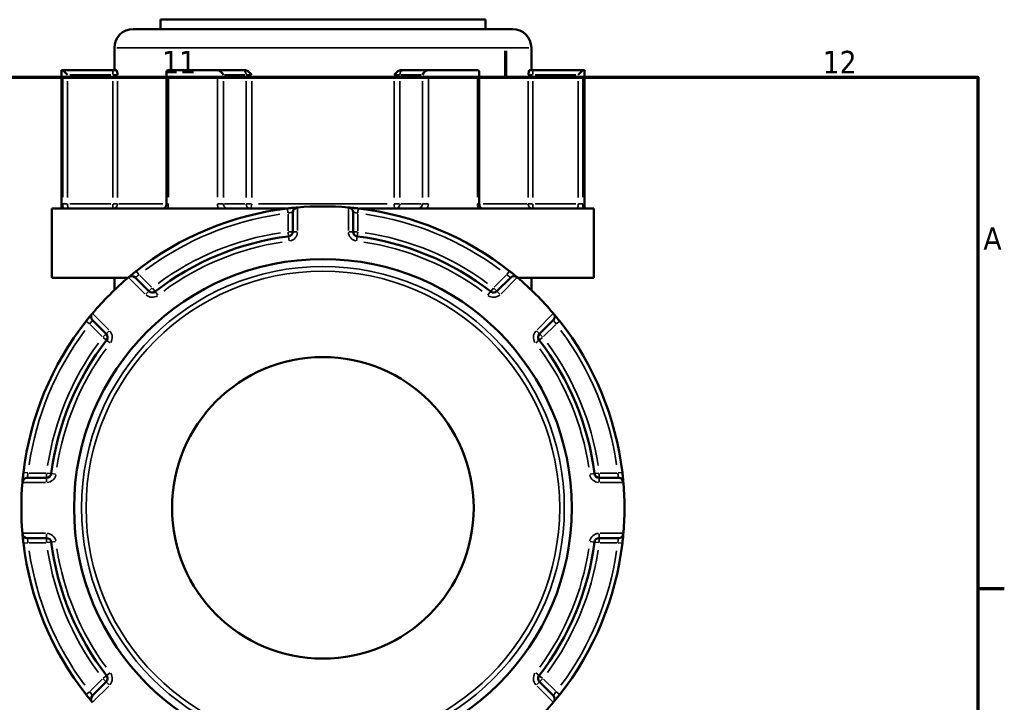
# Model space of a CAD drawing. Header units: millimetres. Extents: x 0 to 1062, y -443 to 985.
# Tile 16 of 21: x 719 to 824, y 508 to 580. Entities that reach past the tile are written whole.
import ezdxf

# ---------------------------------------------------------------- set-up
doc = ezdxf.new("R2010")
doc.units = ezdxf.units.MM
for name, color, linetype, lineweight in [('Border (ANSI)', 7, 'Continuous', 70), ('Visible (ANSI)', 7, 'Continuous', 50), ('Visible Narrow (ANSI)', 7, 'Continuous', 35)]:
    doc.layers.add(name, color=color, linetype=linetype, lineweight=lineweight)
doc.styles.add('Note Text (ANSI)', font='tahoma.ttf')

# ---------------------------------------------------------------- blocks, each defined once
blk = doc.blocks.new('Borders Default Border')
at = {"layer": 'Border (ANSI)'}
for p, q in [((770.92, 574), (770.92, 576.8)), ((821, 519.75), (823.8, 519.75))]:
    blk.add_line(p, q, dxfattribs=at)
at = {"layer": 'Border (ANSI)', "flags": 128}
blk.add_lwpolyline([(20, 20), (20, 574), (821, 574), (821, 20), (20, 20)], dxfattribs=at)
at = {"layer": 'Border (ANSI)', "color": 5, "true_color": 0x0000ff, "char_height": 2.4, "attachment_point": 7, "style": 'Note Text (ANSI)'}
for s, insert in [('11', (734.43, 574.4)), ('12', (804.52, 574.4)), ('A', (821.58, 555.68))]:
    blk.add_mtext(s, dxfattribs=dict(at, insert=insert))

msp = doc.modelspace()

# ---------------------------------------------------------------- linework, layer by layer
at = {"layer": 'Visible (ANSI)'}
for p, q in [((734.24, 580.11), (768.74, 580.11)), ((734.24, 580.11), (734.24, 579.11)), ((768.74, 580.11), (768.74, 579.11)), ((731.36, 579.11), (771.61, 579.11)), ((729.36, 577.11), (729.36, 574.76)), ((773.61, 577.11), (773.61, 574.76)), ((723.74, 574.76), (723.9, 574.76)), ((723.74, 574.76), (723.74, 560.06)), ((729.21, 574.76), (723.9, 574.76)), ((723.9, 574.75), (724.4, 574.26)), ((729.57, 574.76), (729.21, 574.76)), ((735.14, 574.76), (740.25, 574.76)), ((742.91, 574.76), (740.25, 574.76)), ((743.14, 574.76), (742.91, 574.76)), ((760.07, 574.76), (759.84, 574.76)), ((762.73, 574.76), (760.07, 574.76)), ((762.73, 574.76), (767.84, 574.76)), ((773.77, 574.76), (773.41, 574.76)), ((779.08, 574.76), (773.77, 574.76)), ((779.08, 574.75), (778.58, 574.26)), ((779.08, 574.76), (779.24, 574.76)), ((779.24, 574.76), (779.24, 560.06)), ((734.89, 574.51), (734.89, 560.56)), ((768.09, 560.56), (768.09, 574.51)), ((722.74, 560.06), (747.62, 560.06)), ((722.74, 560.06), (722.74, 552.71)), ((755.36, 560.06), (780.24, 560.06)), ((780.24, 560.06), (780.24, 552.71)), ((748.29, 559.67), (748.29, 557.6)), ((754.69, 557.6), (754.69, 559.67)), ((733.02, 551.28), (731.56, 552.75)), ((771.42, 552.75), (769.95, 551.28)), ((722.74, 552.71), (730.8, 552.71)), ((729.36, 552.71), (729.36, 551.41)), ((772.17, 552.71), (780.24, 552.71)), ((773.61, 552.71), (773.61, 551.41)), ((727.03, 548.22), (728.5, 546.76)), ((774.48, 546.76), (775.94, 548.22)), ((722.17, 531.49), (720.1, 531.49)), ((782.87, 531.49), (780.8, 531.49)), ((720.1, 525.09), (722.17, 525.09)), ((780.8, 525.09), (782.87, 525.09)), ((728.5, 509.83), (727.03, 508.36)), ((775.94, 508.36), (774.48, 509.83))]:
    msp.add_line(p, q, dxfattribs=at)
for radius in [26.41, 16]:
    msp.add_circle((751.49, 528.29), radius, dxfattribs=at)
for centre, radius, start, end in [((731.36, 577.11), 2, 90, 180), ((771.61, 577.11), 2, 0, 90), ((751.49, 528.29), 32, 96.7456, 128.2544), ((748.79, 559.67), 0.5, 94.9171, 180), ((751.49, 528.29), 32, 85.1599, 94.8401), ((754.19, 559.67), 0.5, 0, 85.0829), ((751.49, 528.29), 32, 51.7456, 83.2544), ((751.49, 528.29), 29.05, 97.1938, 127.8062), ((747.79, 557.6), 0.5, 277.1938, 0), ((755.19, 557.6), 0.5, 180, 262.8062), ((751.49, 528.29), 29.05, 52.1938, 82.8062), ((751.49, 528.29), 32, 130.1599, 139.8401), ((731.21, 552.39), 0.5, 45, 130.0829), ((771.77, 552.39), 0.5, 49.9171, 135), ((751.49, 528.29), 32, 40.1599, 49.8401), ((733.38, 551.64), 0.5, 225, 307.8062), ((769.6, 551.64), 0.5, 232.1938, 315), ((727.39, 548.57), 0.5, 139.9171, 225), ((775.59, 548.57), 0.5, 315, 40.0829), ((751.49, 528.29), 32, 141.7456, 173.2544), ((751.49, 528.29), 32, 6.7456, 38.2544), ((728.14, 546.4), 0.5, 322.1938, 45), ((774.83, 546.4), 0.5, 135, 217.8062), ((751.49, 528.29), 29.05, 142.1938, 172.8062), ((751.49, 528.29), 29.05, 7.1938, 37.8062), ((722.17, 531.99), 0.5, 270, 352.8062), ((780.8, 531.99), 0.5, 187.1938, 270), ((751.49, 528.29), 32, 175.1599, 184.8401), ((720.1, 530.99), 0.5, 90, 175.0829), ((782.87, 530.99), 0.5, 4.9171, 90), ((751.49, 528.29), 32, 355.1599, 4.8401), ((720.1, 525.59), 0.5, 184.9171, 270), ((751.49, 528.29), 32, 186.7456, 218.2544), ((722.17, 524.59), 0.5, 7.1938, 90), ((751.49, 528.29), 29.05, 187.1938, 217.8062), ((751.49, 528.29), 29.05, 322.1938, 352.8062), ((751.49, 528.29), 32, 321.7456, 353.2544), ((780.8, 524.59), 0.5, 90, 172.8062), ((782.87, 525.59), 0.5, 270, 355.0829), ((728.14, 510.18), 0.5, 315, 37.8062), ((774.83, 510.18), 0.5, 142.1938, 225), ((727.39, 508.01), 0.5, 135, 220.0829), ((775.59, 508.01), 0.5, 319.9171, 45), ((751.49, 528.29), 32, 310.1599, 319.8401)]:
    msp.add_arc(centre, radius, start, end, dxfattribs=at)
for centre, major_axis, start_param, end_param in [((735.39, 574.26), (-0.433, 0.433), 5.868056, 6.806784), ((740.5, 574.26), (0.433, -0.433), 1.047198, 2.509524), ((762.48, 574.26), (-0.433, -0.433), 3.773661, 5.235988), ((767.59, 574.26), (0.433, 0.433), 5.759587, 6.698315)]:
    msp.add_ellipse(centre, major_axis=major_axis, ratio=0.57735, start_param=start_param, end_param=end_param, dxfattribs=at)
for points in [[(723.9, 574.76), (723.9, 574.76), (723.9, 574.75), (723.9, 574.75)], [(735.09, 574.75), (735.11, 574.75), (735.12, 574.76), (735.14, 574.76)], [(740.25, 574.76), (740.26, 574.76), (740.28, 574.75), (740.3, 574.75)], [(762.68, 574.75), (762.7, 574.75), (762.71, 574.76), (762.73, 574.76)], [(767.84, 574.76), (767.85, 574.76), (767.87, 574.75), (767.88, 574.75)], [(779.08, 574.75), (779.08, 574.75), (779.08, 574.76), (779.08, 574.76)], [(748.79, 560.18), (748.77, 560.18), (748.76, 560.17), (748.75, 560.17)], [(754.23, 560.17), (754.22, 560.17), (754.2, 560.18), (754.19, 560.18)], [(730.88, 552.77), (730.87, 552.77), (730.86, 552.76), (730.85, 552.75)], [(772.13, 552.75), (772.12, 552.76), (772.1, 552.77), (772.09, 552.77)], [(727.03, 548.93), (727.02, 548.92), (727.01, 548.91), (727.01, 548.9)], [(775.97, 548.9), (775.96, 548.91), (775.95, 548.92), (775.94, 548.93)], [(719.61, 531.03), (719.61, 531.02), (719.6, 531), (719.6, 530.99)], [(783.37, 530.99), (783.37, 531), (783.37, 531.02), (783.37, 531.03)], [(719.6, 525.59), (719.6, 525.58), (719.61, 525.56), (719.61, 525.55)], [(783.37, 525.55), (783.37, 525.56), (783.37, 525.58), (783.37, 525.59)], [(727.01, 507.69), (727.01, 507.68), (727.02, 507.66), (727.03, 507.65)], [(775.94, 507.65), (775.95, 507.66), (775.96, 507.68), (775.97, 507.69)]]:
    msp.add_open_spline(points, degree=3, dxfattribs=at)
for points, knots in [([(729.57, 574.76), (729.58, 574.76), (729.59, 574.74), (729.62, 574.67), (729.64, 574.61), (729.67, 574.46), (729.69, 574.36), (729.7, 574.26), (729.7, 574.26), (729.7, 574.26)], [0.23361175, 0.23361175, 0.23361175, 0.23361175, 0.25496698, 0.25496698, 0.28420257, 0.28420257, 0.32574395, 0.32574395, 0.32604091, 0.32604091, 0.32604091, 0.32604091]), ([(743.14, 574.76), (743.22, 574.76), (743.3, 574.74), (743.48, 574.67), (743.57, 574.61), (743.75, 574.46), (743.84, 574.36), (743.94, 574.26), (743.94, 574.26), (743.94, 574.26)], [0.23361153, 0.23361153, 0.23361153, 0.23361153, 0.25496674, 0.25496674, 0.2842023, 0.2842023, 0.32574365, 0.32574365, 0.32604061, 0.32604061, 0.32604061, 0.32604061]), ([(759.04, 574.26), (759.04, 574.26), (759.04, 574.26), (759.14, 574.36), (759.23, 574.46), (759.41, 574.61), (759.5, 574.67), (759.68, 574.74), (759.76, 574.76), (759.84, 574.76)], [-0.00031623, -0.00031623, -0.00031623, -0.00031623, 0, 0, 0.04423689, 0.04423689, 0.0753695, 0.0753695, 0.09811041, 0.09811041, 0.09811041, 0.09811041]), ([(773.27, 574.26), (773.27, 574.26), (773.27, 574.26), (773.29, 574.36), (773.31, 574.46), (773.34, 574.61), (773.36, 574.67), (773.38, 574.74), (773.4, 574.76), (773.41, 574.76)], [-0.00031623, -0.00031623, -0.00031623, -0.00031623, 0, 0, 0.04423689, 0.04423689, 0.0753695, 0.0753695, 0.09811041, 0.09811041, 0.09811041, 0.09811041]), ([(734.59, 560.06), (734.6, 560.06), (734.62, 560.06), (734.67, 560.08), (734.69, 560.09), (734.75, 560.14), (734.77, 560.17), (734.82, 560.24), (734.84, 560.28), (734.87, 560.37), (734.88, 560.42), (734.89, 560.5), (734.89, 560.53), (734.89, 560.56)], [0.1556587, 0.1556587, 0.1556587, 0.1556587, 0.1872072, 0.1872072, 0.2187556, 0.2187556, 0.2475815, 0.2475815, 0.2734094, 0.2734094, 0.2984761, 0.2984761, 0.3134011, 0.3134011, 0.3134011, 0.3134011]), ([(748.75, 560.17), (748.75, 560.17), (748.67, 560.17), (748.41, 560.14), (748.25, 560.13), (747.96, 560.1), (747.85, 560.08), (747.73, 560.07)], [-0.157506, -0.157506, -0.157506, -0.157506, -0.090255, -0.090255, -0.0347135, -0.0347135, 0, 0, 0, 0]), ([(755.25, 560.07), (755.21, 560.07), (755.16, 560.08), (754.94, 560.1), (754.77, 560.12), (754.52, 560.15), (754.43, 560.16), (754.31, 560.17), (754.27, 560.17), (754.24, 560.17), (754.23, 560.17), (754.23, 560.17)], [-0.1575054, -0.1575054, -0.1575054, -0.1575054, -0.1448986, -0.1448986, -0.0918371, -0.0918371, -0.0510206, -0.0510206, -0.0196233, -0.0196233, 0, 0, 0, 0]), ([(768.09, 560.56), (768.09, 560.51), (768.09, 560.46), (768.11, 560.36), (768.13, 560.32), (768.16, 560.24), (768.18, 560.2), (768.23, 560.14), (768.25, 560.12), (768.3, 560.08), (768.33, 560.07), (768.36, 560.06), (768.38, 560.06), (768.39, 560.06)], [1.2634146, 1.2634146, 1.2634146, 1.2634146, 1.2882591, 1.2882591, 1.3131714, 1.3131714, 1.3384219, 1.3384219, 1.3648338, 1.3648338, 1.3951054, 1.3951054, 1.421157, 1.421157, 1.421157, 1.421157]), ([(731.68, 553.42), (731.65, 553.4), (731.62, 553.37), (731.44, 553.24), (731.31, 553.13), (731.11, 552.96), (731.04, 552.9), (730.94, 552.83), (730.92, 552.8), (730.89, 552.78), (730.88, 552.77), (730.88, 552.77)], [-0.1575053, -0.1575053, -0.1575053, -0.1575053, -0.1461087, -0.1461087, -0.0926041, -0.0926041, -0.0514467, -0.0514467, -0.0197872, -0.0197872, 0, 0, 0, 0]), ([(772.09, 552.77), (772.09, 552.77), (772.09, 552.78), (772.06, 552.8), (771.98, 552.87), (771.78, 553.04), (771.66, 553.13), (771.46, 553.29), (771.38, 553.36), (771.3, 553.42)], [-0.1575067, -0.1575067, -0.1575067, -0.1575067, -0.1422905, -0.1422905, -0.0790503, -0.0790503, -0.030404, -0.030404, 0, 0, 0, 0]), ([(727.01, 548.9), (727.01, 548.9), (727, 548.89), (726.98, 548.86), (726.91, 548.78), (726.74, 548.58), (726.65, 548.46), (726.49, 548.27), (726.42, 548.18), (726.36, 548.1)], [-0.1575067, -0.1575067, -0.1575067, -0.1575067, -0.1422905, -0.1422905, -0.0790503, -0.0790503, -0.030404, -0.030404, 0, 0, 0, 0]), ([(776.62, 548.1), (776.59, 548.13), (776.57, 548.16), (776.43, 548.34), (776.32, 548.47), (776.16, 548.67), (776.1, 548.74), (776.02, 548.84), (776, 548.86), (775.98, 548.89), (775.97, 548.9), (775.97, 548.9)], [-0.1575053, -0.1575053, -0.1575053, -0.1575053, -0.1461087, -0.1461087, -0.0926041, -0.0926041, -0.0514467, -0.0514467, -0.0197872, -0.0197872, 0, 0, 0, 0]), ([(719.71, 532.05), (719.71, 532.01), (719.7, 531.96), (719.68, 531.75), (719.66, 531.57), (719.63, 531.32), (719.62, 531.23), (719.61, 531.11), (719.61, 531.07), (719.61, 531.04), (719.61, 531.03), (719.61, 531.03)], [-0.1575054, -0.1575054, -0.1575054, -0.1575054, -0.1448986, -0.1448986, -0.0918371, -0.0918371, -0.0510206, -0.0510206, -0.0196233, -0.0196233, 0, 0, 0, 0]), ([(783.37, 531.03), (783.37, 531.03), (783.36, 531.11), (783.34, 531.37), (783.33, 531.53), (783.29, 531.82), (783.28, 531.93), (783.27, 532.05)], [-0.157506, -0.157506, -0.157506, -0.157506, -0.090255, -0.090255, -0.0347135, -0.0347135, 0, 0, 0, 0]), ([(719.61, 525.55), (719.61, 525.55), (719.61, 525.47), (719.64, 525.21), (719.65, 525.05), (719.68, 524.77), (719.7, 524.65), (719.71, 524.53)], [-0.157506, -0.157506, -0.157506, -0.157506, -0.090255, -0.090255, -0.0347135, -0.0347135, 0, 0, 0, 0]), ([(783.27, 524.53), (783.27, 524.57), (783.28, 524.62), (783.3, 524.84), (783.32, 525.01), (783.35, 525.26), (783.35, 525.35), (783.36, 525.47), (783.37, 525.51), (783.37, 525.54), (783.37, 525.55), (783.37, 525.55)], [-0.1575054, -0.1575054, -0.1575054, -0.1575054, -0.1448986, -0.1448986, -0.0918371, -0.0918371, -0.0510206, -0.0510206, -0.0196233, -0.0196233, 0, 0, 0, 0]), ([(726.36, 508.48), (726.38, 508.45), (726.41, 508.42), (726.54, 508.25), (726.65, 508.11), (726.82, 507.91), (726.88, 507.84), (726.95, 507.75), (726.98, 507.72), (727, 507.69), (727.01, 507.69), (727.01, 507.69)], [-0.1575053, -0.1575053, -0.1575053, -0.1575053, -0.1461087, -0.1461087, -0.0926041, -0.0926041, -0.0514467, -0.0514467, -0.0197872, -0.0197872, 0, 0, 0, 0]), ([(775.97, 507.69), (775.97, 507.69), (775.98, 507.69), (776, 507.72), (776.07, 507.8), (776.24, 508), (776.33, 508.12), (776.49, 508.32), (776.55, 508.4), (776.62, 508.48)], [-0.1575067, -0.1575067, -0.1575067, -0.1575067, -0.1422905, -0.1422905, -0.0790503, -0.0790503, -0.030404, -0.030404, 0, 0, 0, 0])]:
    msp.add_open_spline(points, degree=3, knots=knots, dxfattribs=at)
at = {"layer": 'Visible Narrow (ANSI)'}
for p, q in [((773.34, 577.11), (729.64, 577.11)), ((729.21, 574.75), (729.21, 574.3)), ((773.77, 574.3), (773.77, 574.75)), ((723.9, 574.04), (723.9, 561.27)), ((724.64, 574.26), (728.97, 574.26)), ((729.25, 574.26), (729.7, 574.26)), ((735.09, 561.27), (735.09, 574.04)), ((740.3, 574.04), (740.3, 561.27)), ((741.05, 574.26), (743.22, 574.26)), ((743.36, 574.26), (743.91, 574.26)), ((759.07, 574.26), (759.62, 574.26)), ((759.76, 574.26), (761.93, 574.26)), ((762.68, 561.27), (762.68, 574.04)), ((767.88, 574.04), (767.88, 561.27)), ((773.28, 574.26), (773.73, 574.26)), ((774.01, 574.26), (778.34, 574.26)), ((779.08, 561.27), (779.08, 574.04)), ((724.4, 561.24), (724.4, 573.57)), ((729.21, 573.57), (729.21, 561.24)), ((729.7, 561.24), (729.7, 573.57)), ((740.93, 561.24), (740.93, 573.57)), ((743.34, 573.57), (743.34, 561.24)), ((743.94, 561.24), (743.94, 573.57)), ((759.04, 573.57), (759.04, 561.24)), ((759.64, 561.24), (759.64, 573.57)), ((762.05, 573.57), (762.05, 561.24)), ((773.27, 573.57), (773.27, 561.24)), ((773.77, 561.24), (773.77, 573.57)), ((778.58, 573.57), (778.58, 561.24)), ((724.36, 560.56), (723.91, 560.56)), ((728.97, 560.56), (724.64, 560.56)), ((729.21, 560.52), (729.21, 560.06)), ((729.7, 560.56), (729.25, 560.56)), ((729.82, 560.56), (734.5, 560.56)), ((735.08, 560.56), (734.89, 560.56)), ((740.91, 560.56), (740.33, 560.56)), ((743.22, 560.56), (741.05, 560.56)), ((743.91, 560.56), (743.36, 560.56)), ((744.67, 560.56), (758.31, 560.56)), ((747.73, 560.07), (747.78, 559.61)), ((748.79, 557.73), (748.79, 560.05)), ((754.19, 560.05), (754.19, 557.73)), ((755.19, 559.61), (755.25, 560.07)), ((759.62, 560.56), (759.07, 560.56)), ((761.93, 560.56), (759.76, 560.56)), ((762.65, 560.56), (762.07, 560.56)), ((768.09, 560.56), (767.9, 560.56)), ((768.48, 560.56), (773.16, 560.56)), ((773.73, 560.56), (773.28, 560.56)), ((773.77, 560.06), (773.77, 560.52)), ((778.34, 560.56), (774.01, 560.56)), ((779.07, 560.56), (778.62, 560.56)), ((747.79, 559.47), (747.79, 557.7)), ((755.19, 557.7), (755.19, 559.47)), ((747.79, 557.57), (747.85, 557.11)), ((748.29, 557.6), (747.83, 557.6)), ((747.85, 557.11), (747.91, 556.65)), ((748.75, 557.6), (748.29, 557.6)), ((754.69, 557.6), (754.23, 557.6)), ((755.15, 557.6), (754.69, 557.6)), ((755.07, 556.65), (755.13, 557.11)), ((755.13, 557.11), (755.18, 557.57)), ((731.96, 553.06), (731.68, 553.42)), ((733.31, 551.7), (732.06, 552.96)), ((770.92, 552.96), (769.67, 551.7)), ((771.3, 553.42), (771.02, 553.06)), ((730.94, 552.66), (732.58, 551.02)), ((770.4, 551.02), (772.04, 552.66)), ((733.02, 551.28), (732.7, 550.96)), ((733.35, 551.61), (733.02, 551.28)), ((733.68, 551.24), (733.4, 551.6)), ((733.97, 550.88), (733.68, 551.24)), ((769.29, 551.24), (769.01, 550.88)), ((769.58, 551.6), (769.3, 551.24)), ((769.95, 551.28), (769.63, 551.61)), ((770.28, 550.96), (769.96, 551.28)), ((728.76, 547.2), (727.12, 548.84)), ((775.85, 548.84), (774.22, 547.2)), ((726.36, 548.1), (726.72, 547.82)), ((726.82, 547.72), (728.07, 546.47)), ((774.9, 546.47), (776.16, 547.72)), ((776.26, 547.82), (776.62, 548.1)), ((728.5, 546.76), (728.17, 546.43)), ((728.82, 547.08), (728.5, 546.76)), ((774.48, 546.76), (774.15, 547.08)), ((774.81, 546.43), (774.48, 546.76)), ((728.18, 546.38), (728.54, 546.1)), ((728.54, 546.1), (728.9, 545.81)), ((774.07, 545.81), (774.44, 546.1)), ((774.44, 546.1), (774.8, 546.38)), ((720.17, 532), (719.71, 532.05)), ((722.08, 531.99), (720.31, 531.99)), ((722.17, 531.95), (722.17, 531.49)), ((722.67, 531.93), (722.21, 531.99)), ((723.13, 531.87), (722.67, 531.93)), ((780.31, 531.93), (779.85, 531.87)), ((780.76, 531.99), (780.31, 531.93)), ((780.8, 531.49), (780.8, 531.95)), ((782.67, 531.99), (780.9, 531.99)), ((783.27, 532.05), (782.81, 532)), ((719.73, 530.99), (722.05, 530.99)), ((722.17, 531.49), (722.17, 531.03)), ((780.8, 531.03), (780.8, 531.49)), ((780.93, 530.99), (783.25, 530.99)), ((722.05, 525.59), (719.73, 525.59)), ((783.25, 525.59), (780.93, 525.59)), ((719.71, 524.53), (720.17, 524.59)), ((720.31, 524.59), (722.08, 524.59)), ((722.17, 525.55), (722.17, 525.09)), ((722.17, 525.09), (722.17, 524.63)), ((722.21, 524.6), (722.67, 524.65)), ((722.67, 524.65), (723.13, 524.71)), ((779.85, 524.71), (780.31, 524.65)), ((780.31, 524.65), (780.76, 524.6)), ((780.8, 525.09), (780.8, 525.55)), ((780.8, 524.63), (780.8, 525.09)), ((780.9, 524.59), (782.67, 524.59)), ((782.81, 524.59), (783.27, 524.53)), ((728.07, 510.11), (726.82, 508.86)), ((728.17, 510.15), (728.5, 509.83)), ((728.54, 510.48), (728.18, 510.2)), ((728.9, 510.77), (728.54, 510.49)), ((774.44, 510.49), (774.07, 510.77)), ((774.8, 510.2), (774.44, 510.48)), ((774.48, 509.83), (774.81, 510.15)), ((776.16, 508.86), (774.9, 510.11)), ((727.12, 507.74), (728.76, 509.38)), ((728.5, 509.82), (728.82, 509.5)), ((774.15, 509.5), (774.48, 509.82)), ((774.22, 509.38), (775.85, 507.74)), ((726.72, 508.76), (726.36, 508.48)), ((776.62, 508.48), (776.26, 508.76))]:
    msp.add_line(p, q, dxfattribs=at)
for radius in [25.62, 25.13]:
    msp.add_circle((751.49, 528.29), radius, dxfattribs=at)
for centre, radius, start, end in [((751.49, 528.29), 31.5, 98.321, 126.679), ((751.49, 528.29), 31.5, 53.321, 81.679), ((751.49, 528.29), 29.55, 98.7244, 126.2756), ((747.79, 557.6), 1, 281.3341, 355.8597), ((755.19, 557.6), 1, 184.1403, 258.6659), ((751.49, 528.29), 29.55, 53.7244, 81.2756), ((751.49, 528.29), 28.55, 98.7244, 126.2756), ((751.49, 528.29), 28.55, 53.7244, 81.2756), ((733.38, 551.64), 1, 229.1403, 303.6659), ((769.6, 551.64), 1, 236.3341, 310.8597), ((751.49, 528.29), 31.5, 143.321, 171.679), ((728.14, 546.4), 1, 326.3341, 40.8597), ((774.83, 546.4), 1, 139.1403, 213.6659), ((751.49, 528.29), 31.5, 8.321, 36.679), ((751.49, 528.29), 29.55, 143.7244, 171.2756), ((751.49, 528.29), 29.55, 8.7244, 36.2756), ((751.49, 528.29), 28.55, 143.7244, 171.2756), ((751.49, 528.29), 28.55, 8.7244, 36.2756), ((722.17, 531.99), 1, 274.1403, 348.6659), ((780.8, 531.99), 1, 191.3341, 265.8597), ((722.17, 524.59), 1, 11.3341, 85.8597), ((780.8, 524.59), 1, 94.1403, 168.6659), ((751.49, 528.29), 31.5, 188.321, 216.679), ((751.49, 528.29), 29.55, 188.7244, 216.2756), ((751.49, 528.29), 28.55, 188.7244, 216.2756), ((751.49, 528.29), 28.55, 323.7244, 351.2756), ((751.49, 528.29), 29.55, 323.7244, 351.2756), ((751.49, 528.29), 31.5, 323.321, 351.679), ((728.14, 510.18), 1, 319.1403, 33.6659), ((774.83, 510.18), 1, 146.3341, 220.8597)]:
    msp.add_arc(centre, radius, start, end, dxfattribs=at)
for centre, major_axis, ratio, start_param, end_param in [((742.91, 574.26), (0, 0.5), 0.866025, 4.790929, 6.204645), ((760.07, 574.26), (0, 0.5), 0.866025, 0.07854, 1.492257), ((729.21, 560.56), (0, -0.5), 0.984642, 0.07854, 1.492257), ((743.77, 560.56), (0, -0.5), 0.866025, 4.790929, 6.204645), ((743.77, 560.56), (0, -0.5), 0.341125, 0.07854, 1.492257), ((759.21, 560.56), (0, -0.5), 0.341125, 4.790929, 6.204645), ((759.21, 560.56), (0, -0.5), 0.866025, 0.07854, 1.492257), ((773.77, 560.56), (0, -0.5), 0.984642, 4.790929, 6.204645)]:
    msp.add_ellipse(centre, major_axis=major_axis, ratio=ratio, start_param=start_param, end_param=end_param, dxfattribs=at)
for points, knots in [([(723.9, 560.56), (723.9, 560.49), (723.9, 560.43), (723.91, 560.26), (723.91, 560.16), (723.92, 560.07), (723.92, 560.06), (723.92, 560.06)], [0.63170734, 0.63170734, 0.63170734, 0.63170734, 0.65106957, 0.65106957, 0.68204914, 0.68204914, 0.68409325, 0.68409325, 0.68409325, 0.68409325]), ([(724.53, 560.06), (724.52, 560.06), (724.51, 560.06), (724.48, 560.07), (724.46, 560.11), (724.43, 560.2), (724.42, 560.26), (724.41, 560.36), (724.4, 560.41), (724.4, 560.49), (724.4, 560.52), (724.4, 560.56)], [-0.7894498, -0.7894498, -0.7894498, -0.7894498, -0.774678, -0.774678, -0.7223226, -0.7223226, -0.6820491, -0.6820491, -0.6510696, -0.6510696, -0.6317073, -0.6317073, -0.6317073, -0.6317073]), ([(734.98, 560.06), (735.02, 560.12), (735.04, 560.19), (735.08, 560.36), (735.09, 560.46), (735.09, 560.56)], [0.26101518, 0.26101518, 0.26101518, 0.26101518, 0.28411477, 0.28411477, 0.31340109, 0.31340109, 0.31340109, 0.31340109]), ([(740.3, 560.56), (740.3, 560.49), (740.3, 560.43), (740.33, 560.26), (740.37, 560.16), (740.42, 560.07), (740.42, 560.06), (740.42, 560.06)], [1.2634146, 1.2634146, 1.2634146, 1.2634146, 1.28277918, 1.28277918, 1.31376251, 1.31376251, 1.3158005, 1.3158005, 1.3158005, 1.3158005]), ([(741.43, 560.06), (741.4, 560.06), (741.38, 560.06), (741.27, 560.07), (741.19, 560.11), (741.07, 560.2), (741.02, 560.26), (740.97, 560.36), (740.95, 560.41), (740.93, 560.49), (740.93, 560.52), (740.93, 560.56)], [-1.421157, -1.421157, -1.421157, -1.421157, -1.4064027, -1.4064027, -1.3540408, -1.3540408, -1.3137625, -1.3137625, -1.2827792, -1.2827792, -1.2634146, -1.2634146, -1.2634146, -1.2634146]), ([(762.05, 560.56), (762.05, 560.51), (762.04, 560.46), (762, 560.34), (761.96, 560.27), (761.84, 560.14), (761.75, 560.09), (761.62, 560.06), (761.58, 560.06), (761.55, 560.06)], [-0.6317073, -0.6317073, -0.6317073, -0.6317073, -0.602421, -0.602421, -0.5555629, -0.5555629, -0.4946473, -0.4946473, -0.4739649, -0.4739649, -0.4739649, -0.4739649]), ([(762.56, 560.06), (762.59, 560.12), (762.62, 560.19), (762.67, 560.36), (762.68, 560.46), (762.68, 560.56)], [0.5793214, 0.5793214, 0.5793214, 0.5793214, 0.60242098, 0.60242098, 0.6317073, 0.6317073, 0.6317073, 0.6317073]), ([(767.88, 560.56), (767.88, 560.49), (767.89, 560.43), (767.92, 560.26), (767.95, 560.16), (767.99, 560.07), (767.99, 560.06), (767.99, 560.06)], [1.2634146, 1.2634146, 1.2634146, 1.2634146, 1.28278086, 1.28278086, 1.31376686, 1.31376686, 1.31580051, 1.31580051, 1.31580051, 1.31580051]), ([(778.58, 560.56), (778.58, 560.52), (778.58, 560.49), (778.57, 560.41), (778.57, 560.36), (778.56, 560.26), (778.55, 560.2), (778.52, 560.11), (778.5, 560.07), (778.47, 560.06), (778.46, 560.06), (778.45, 560.06)], [0, 0, 0, 0, 0.0193662, 0.0193662, 0.0503522, 0.0503522, 0.0906339, 0.0906339, 0.1430002, 0.1430002, 0.1577424, 0.1577424, 0.1577424, 0.1577424]), ([(779.06, 560.06), (779.06, 560.06), (779.06, 560.07), (779.07, 560.16), (779.07, 560.26), (779.08, 560.43), (779.08, 560.49), (779.08, 560.56)], [-0.0523859, -0.0523859, -0.0523859, -0.0523859, -0.05035219, -0.05035219, -0.01936623, -0.01936623, 0, 0, 0, 0]), ([(747.79, 559.57), (747.85, 559.59), (747.9, 559.6), (748.04, 559.63), (748.12, 559.64), (748.25, 559.67), (748.29, 559.67), (748.29, 559.67)], [0, 0, 0, 0, 0.0347135, 0.0347135, 0.090255, 0.090255, 0.157506, 0.157506, 0.157506, 0.157506]), ([(754.69, 559.67), (754.69, 559.67), (754.69, 559.67), (754.71, 559.67), (754.73, 559.67), (754.79, 559.66), (754.83, 559.65), (754.96, 559.62), (755.04, 559.61), (755.15, 559.58), (755.17, 559.58), (755.19, 559.57)], [0, 0, 0, 0, 0.0196233, 0.0196233, 0.0510206, 0.0510206, 0.0918371, 0.0918371, 0.1448986, 0.1448986, 0.1575054, 0.1575054, 0.1575054, 0.1575054]), ([(731.56, 552.75), (731.56, 552.75), (731.56, 552.75), (731.58, 552.76), (731.59, 552.77), (731.64, 552.8), (731.68, 552.83), (731.79, 552.9), (731.86, 552.95), (731.95, 553.01), (731.97, 553.02), (731.99, 553.03)], [0, 0, 0, 0, 0.0197872, 0.0197872, 0.0514467, 0.0514467, 0.0926041, 0.0926041, 0.1461087, 0.1461087, 0.1575053, 0.1575053, 0.1575053, 0.1575053]), ([(770.99, 553.03), (771.04, 553), (771.08, 552.97), (771.19, 552.9), (771.25, 552.86), (771.36, 552.79), (771.4, 552.76), (771.42, 552.75), (771.42, 552.75), (771.42, 552.75)], [0, 0, 0, 0, 0.030404, 0.030404, 0.0790503, 0.0790503, 0.1422905, 0.1422905, 0.1575067, 0.1575067, 0.1575067, 0.1575067]), ([(726.75, 547.79), (726.78, 547.84), (726.81, 547.88), (726.88, 547.99), (726.92, 548.05), (726.99, 548.16), (727.02, 548.2), (727.03, 548.22), (727.03, 548.22), (727.03, 548.22)], [0, 0, 0, 0, 0.030404, 0.030404, 0.0790503, 0.0790503, 0.1422905, 0.1422905, 0.1575067, 0.1575067, 0.1575067, 0.1575067]), ([(775.94, 548.22), (775.94, 548.22), (775.95, 548.22), (775.96, 548.2), (775.97, 548.19), (776, 548.14), (776.03, 548.1), (776.1, 547.99), (776.15, 547.92), (776.2, 547.83), (776.21, 547.81), (776.23, 547.79)], [0, 0, 0, 0, 0.0197872, 0.0197872, 0.0514467, 0.0514467, 0.0926041, 0.0926041, 0.1461087, 0.1461087, 0.1575053, 0.1575053, 0.1575053, 0.1575053]), ([(720.1, 531.49), (720.1, 531.49), (720.11, 531.49), (720.11, 531.51), (720.11, 531.53), (720.12, 531.59), (720.13, 531.63), (720.16, 531.76), (720.17, 531.84), (720.2, 531.95), (720.2, 531.97), (720.21, 531.99)], [0, 0, 0, 0, 0.0196233, 0.0196233, 0.0510206, 0.0510206, 0.0918371, 0.0918371, 0.1448986, 0.1448986, 0.1575054, 0.1575054, 0.1575054, 0.1575054]), ([(782.77, 531.99), (782.78, 531.93), (782.8, 531.88), (782.83, 531.74), (782.84, 531.66), (782.87, 531.53), (782.87, 531.49), (782.87, 531.49)], [0, 0, 0, 0, 0.0347135, 0.0347135, 0.090255, 0.090255, 0.157506, 0.157506, 0.157506, 0.157506]), ([(720.21, 524.59), (720.19, 524.65), (720.18, 524.71), (720.15, 524.85), (720.14, 524.92), (720.11, 525.05), (720.1, 525.09), (720.1, 525.09)], [0, 0, 0, 0, 0.0347135, 0.0347135, 0.090255, 0.090255, 0.157506, 0.157506, 0.157506, 0.157506]), ([(782.87, 525.09), (782.87, 525.09), (782.87, 525.09), (782.87, 525.07), (782.87, 525.05), (782.86, 524.99), (782.85, 524.95), (782.82, 524.82), (782.81, 524.74), (782.78, 524.63), (782.78, 524.61), (782.77, 524.59)], [0, 0, 0, 0, 0.0196233, 0.0196233, 0.0510206, 0.0510206, 0.0918371, 0.0918371, 0.1448986, 0.1448986, 0.1575054, 0.1575054, 0.1575054, 0.1575054]), ([(727.03, 508.36), (727.03, 508.36), (727.03, 508.36), (727.02, 508.38), (727.01, 508.39), (726.98, 508.44), (726.95, 508.48), (726.88, 508.59), (726.83, 508.66), (726.77, 508.75), (726.76, 508.77), (726.75, 508.79)], [0, 0, 0, 0, 0.0197872, 0.0197872, 0.0514467, 0.0514467, 0.0926041, 0.0926041, 0.1461087, 0.1461087, 0.1575053, 0.1575053, 0.1575053, 0.1575053]), ([(776.23, 508.79), (776.2, 508.74), (776.17, 508.7), (776.1, 508.59), (776.06, 508.53), (775.99, 508.42), (775.96, 508.38), (775.94, 508.36), (775.94, 508.36), (775.94, 508.36)], [0, 0, 0, 0, 0.030404, 0.030404, 0.0790503, 0.0790503, 0.1422905, 0.1422905, 0.1575067, 0.1575067, 0.1575067, 0.1575067])]:
    msp.add_open_spline(points, degree=3, knots=knots, dxfattribs=at)

# ---------------------------------------------------------------- block references
msp.add_blockref('Borders Default Border', (0, 0))

doc.saveas('drawing.dxf')
